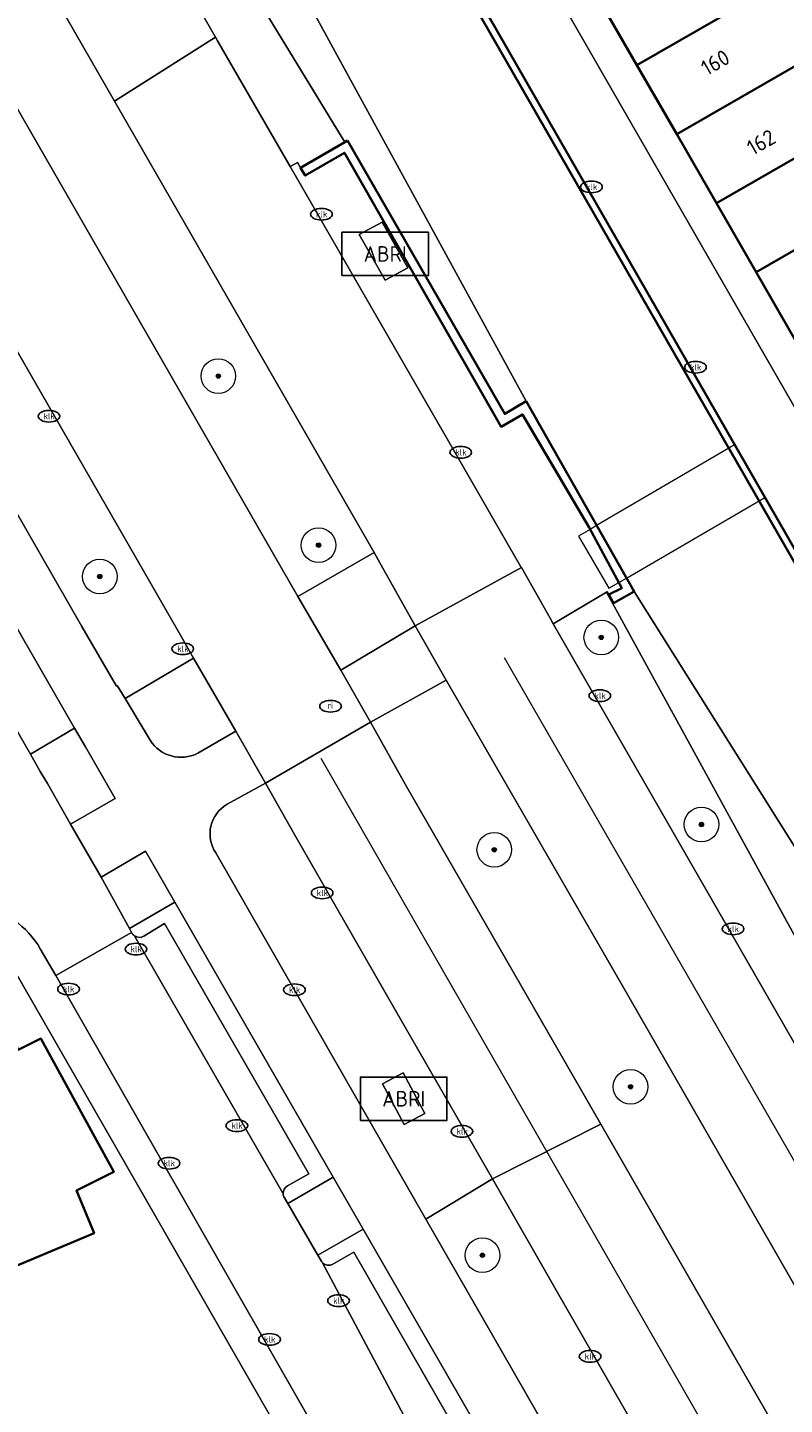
# Model space of a CAD drawing. Header units: metres. Extents: x 103671 to 105190, y 427150 to 429171.
# Tile 52 of 256: x 104238 to 104282, y 427253 to 427333. Entities that reach past the tile are written whole.
import ezdxf
from ezdxf.enums import TextEntityAlignment as Align

# ---------------------------------------------------------------- set-up
doc = ezdxf.new("R2010")
doc.units = ezdxf.units.M
for name, color, linetype, lineweight in [('B-WE-GK-KADEMUUR-GV', 253, 'Continuous', 35), ('B-WE-GR-BOOM-S', 253, 'Continuous', 25), ('B-WE-GR-HAAG-GV', 253, 'Continuous', 13), ('B-WE-IE-MEUBILAIR-S', 253, 'Continuous', 25), ('B-WE-IE-MEUBILAIR_WEGMEUBILAIR-S', 253, 'Continuous', 25), ('B-WE-KW-KUNSTWERK_DEK-GV', 253, 'Continuous', 18), ('B-WE-OG-BEBOUWING-GV', 253, 'Continuous', 35), ('B-WE-OG-BEBOUWING-T18', 7, 'Continuous', 18), ('B-WE-OG-TERREIN_BEGROEID-GV', 253, 'Continuous', 18), ('B-WE-OG-TERREIN_ERF-GV', 253, 'Continuous', 18), ('B-WE-OG-TERREIN_OEVER-GV', 253, 'Continuous', 18), ('B-WE-OG-WATER_SLOOT-GV', 253, 'Continuous', 18), ('B-WE-VH-GESLOTENVERHARDING_ASFALT-GV', 253, 'Continuous', 18), ('B-WE-VH-GESLOTENVERHARDING_BETON-GV', 253, 'Continuous', 18), ('B-WE-VH-ONVERHARD_ZAND-GV', 253, 'Continuous', 18), ('B-WE-VH-OPENVERHARDING-GV', 253, 'Continuous', 18), ('B-WE-VH-OPENVERHARDING_BETONSTRAATSTEEN-GV', 253, 'Continuous', 18), ('B-WE-VH-OPENVERHARDING_STRAATBAKSTEEN-GV', 253, 'Continuous', 18), ('B-WE-VH-OPENVERHARDING_TEGEL-GV', 253, 'Continuous', 18), ('B-WE-VW-MARKERING_PICTOGRAM-G', 253, 'Continuous', 18)]:
    doc.layers.add(name, color=color, linetype=linetype, lineweight=lineweight)
doc.styles.add('NLCS-ISO', font='NLCS-ISO.ttf')
doc.styles.add('NLCS-ISO-M500-T18', font='NLCS-ISO.ttf', dxfattribs={"height": 0.9})

# ---------------------------------------------------------------- blocks, each defined once
blk = doc.blocks.new('SIE-MEUBILAIR_PUT_KOLK-SO')
blk.add_ellipse((0, 0), major_axis=(1.25, 0), ratio=0.54)
at = {"style": 'NLCS-ISO'}
blk.add_text('klk', height=0.75, dxfattribs=at).set_placement((0.03, 0), align=Align.MIDDLE_CENTER)
blk = doc.blocks.new('SIE-MEUBILAIR_PUT_RIOOLPUT-SO')
blk.add_ellipse((0, 0), major_axis=(1.25, 0), ratio=0.54)
at = {"style": 'NLCS-ISO'}
blk.add_text('ri', height=0.75, dxfattribs=at).set_placement((-0.04, 0.07), align=Align.MIDDLE_CENTER)
blk = doc.blocks.new('SIE-WEG_ABRI-SO')
blk.add_lwpolyline([(-5, -2.5), (5, -2.5), (5, 2.5), (-5, 2.5)], close=True)
at = {"style": 'NLCS-ISO'}
blk.add_text('ABRI', height=1.8, dxfattribs=at).set_placement((0, 0), align=Align.MIDDLE_CENTER)
blk = doc.blocks.new('SGR-BOOM_GBKN-SO')
at = {"linetype": 'ByBlock', "lineweight": 18}
h = blk.add_hatch(color=0, dxfattribs=at)
h.dxf.hatch_style = 1
edge = h.paths.add_edge_path()
edge.add_arc((0, 0), 0.25, 0, 360)
at = {"color": 0, "linetype": 'ByBlock', "lineweight": 18}
for radius in [2, 0.25]:
    blk.add_circle((0, 0), radius, dxfattribs=at)
at = {"color": 0, "linetype": 'ByBlock', "lineweight": 18, "style": 'NLCS-ISO'}
blk.add_attdef('SOORT', (2.5, 0), '', height=1.5, dxfattribs=at)

msp = doc.modelspace()

# ---------------------------------------------------------------- linework, layer by layer
at = {"layer": 'B-WE-GK-KADEMUUR-GV', "flags": 128}
for points in [[(104285.488, 427296.363), (104285.763, 427295.883), (104286.216, 427295.091), (104290.77, 427295.816), (104290.709, 427296.213), (104286.416, 427295.539), (104285.827, 427296.556), (104258.083, 427344.864), (104256.135, 427348.256), (104258.848, 427351.59), (104258.545, 427351.849), (104255.647, 427348.281), (104257.087, 427345.777), (104282.62, 427301.37)], [(104256.341, 427326.519), (104256.175, 427326.423), (104253.626, 427324.939), (104253.894, 427324.495), (104256.158, 427325.809), (104265.209, 427309.982), (104266.446, 427310.693), (104270.305, 427304.154), (104272.195, 427300.659), (104271.443, 427300.286), (104271.704, 427299.796), (104272.898, 427300.461), (104266.658, 427311.453), (104265.424, 427310.726)]]:
    msp.add_lwpolyline(points, close=True, dxfattribs=at)
at = {"layer": 'B-WE-GR-HAAG-GV', "flags": 128}
for points in [[(104246.362, 427282.504), (104243.727, 427280.986), (104243.848, 427280.767), (104243.864, 427280.738)], [(104252.684, 427265.438), (104252.878, 427265.104), (104255.513, 427266.622), (104246.362, 427282.504)], [(104244.565, 427280.554), (104245.754, 427281.288), (104254.096, 427266.812), (104252.872, 427266.125)], [(104257.242, 427263.623), (104254.619, 427262.112), (104254.81, 427261.784)], [(104255.49, 427261.602), (104256.699, 427262.293), (104270.555, 427238.131), (104269.38, 427237.424), (104268.422, 427236.936), (104268.277, 427236.755), (104268.338, 427236.441), (104268.551, 427236.06), (104271.984, 427238.038), (104257.242, 427263.623)]]:
    msp.add_lwpolyline(points, dxfattribs=at)
at = {"layer": 'B-WE-GR-HAAG-GV'}
for points in [[(104243.864, 427280.738, 0.12088), (104244.027, 427280.562)], [(104244.027, 427280.562, 0.291409), (104244.565, 427280.554)], [(104252.872, 427266.125, 0.28446), (104252.617, 427265.667)], [(104252.617, 427265.667, 0.124895), (104252.684, 427265.438)], [(104254.81, 427261.784, 0.073507), (104254.9, 427261.671)], [(104254.9, 427261.671, 0.32962), (104255.49, 427261.602)]]:
    msp.add_lwpolyline(points, format="xyb", dxfattribs=at)
at = {"layer": 'B-WE-KW-KUNSTWERK_DEK-GV', "flags": 128}
msp.add_lwpolyline([(104269.683, 427303.658), (104271.439, 427300.646), (104272.02, 427300.983), (104272.457, 427301.237), (104280.133, 427305.696), (104280.454, 427305.883), (104278.709, 427308.93), (104278.383, 427308.739), (104270.734, 427304.272), (104270.36, 427304.053)], close=True, dxfattribs=at)
at = {"layer": 'B-WE-OG-BEBOUWING-GV', "flags": 128}
for points in [[(104279.274, 427339.746), (104270.775, 427334.858), (104273.065, 427330.879), (104281.558, 427335.764)], [(104281.558, 427335.764), (104273.065, 427330.879), (104275.364, 427326.883), (104284.901, 427332.369), (104284.783, 427332.557), (104283.742, 427331.968)], [(104275.364, 427326.883), (104277.658, 427322.896), (104287.187, 427328.377), (104284.901, 427332.369)], [(104287.187, 427328.377), (104277.658, 427322.896), (104279.952, 427318.909), (104289.481, 427324.389)], [(104289.592, 427324.195), (104289.481, 427324.389), (104279.952, 427318.909), (104282.247, 427314.921), (104291.781, 427320.405), (104291.663, 427320.597), (104289.584, 427319.401), (104287.514, 427322.999)], [(104237.295, 427273.971), (104236.899, 427274.93), (104236.611, 427274.811), (104236.254, 427275.637), (104233.378, 427274.441), (104233.724, 427273.61), (104230.99, 427272.474), (104235.788, 427260.932), (104241.689, 427263.384), (104240.667, 427265.848), (104242.833, 427266.939), (104238.612, 427274.626)]]:
    msp.add_lwpolyline(points, close=True, dxfattribs=at)
at = {"layer": 'B-WE-OG-TERREIN_BEGROEID-GV', "flags": 128}
for points in [[(104194.849, 427439.098), (104193.803, 427437.351), (104193.238, 427436.474), (104194.607, 427434.113), (104191.242, 427432.171), (104248.711, 427332.485), (104248.83, 427332.278), (104253.021, 427325.014), (104253.443, 427325.253), (104253.626, 427324.939), (104256.175, 427326.423), (104248.871, 427338.404), (104239.819, 427353.875), (104229.657, 427371.751), (104223.292, 427382.498), (104209.202, 427403.961)], [(104177.368, 427424.635), (104170.659, 427420.896), (104171.511, 427419.451), (104180.659, 427403.511), (104187.609, 427391.456), (104240.978, 427298.436), (104242.976, 427294.997), (104243.027, 427295.027), (104243.476, 427294.279), (104247.441, 427296.612), (104246.676, 427297.939), (104198.07, 427382.417)], [(104225.847, 427312.033), (104227.997, 427308.335), (104228.217, 427307.958), (104232.262, 427301), (104238.005, 427291.06), (104240.564, 427292.565), (104228.358, 427313.747)], [(104275.696, 427292.414), (104274.084, 427295.354), (104271.303, 427300.428), (104268.23, 427298.596), (104270.492, 427294.641), (104308.557, 427228.519), (104312.422, 427221.762)], [(104328.238, 427197.233), (104334.537, 427207.257), (104332.261, 427206.416), (104331.412, 427205.859), (104328.985, 427205.02), (104326.44, 427205.01), (104324.476, 427205.794), (104322.769, 427207.643), (104314.184, 427222.203), (104281.173, 427282.422), (104275.696, 427292.414)]]:
    msp.add_lwpolyline(points, dxfattribs=at)
for points in [[(104187.905, 427424.364), (104185.143, 427429.122), (104180.742, 427426.599), (104183.124, 427422.457), (104187.236, 427415.322), (104199.25, 427394.428), (104252.059, 427302.612), (104253.469, 427300.178), (104257.87, 427302.721), (104242.871, 427328.799)], [(104272.149, 427277.82), (104262.029, 427295.334), (104257.669, 427292.917), (104259.751, 427289.197), (104270.975, 427269.686), (104315.782, 427191.795), (104316.654, 427190.28), (104320.996, 427192.804), (104304.469, 427221.589)], [(104264.707, 427266.529), (104260.865, 427264.197), (104264.638, 427257.626), (104301.425, 427193.552), (104305.002, 427187.399), (104305.045, 427187.411), (104306.729, 427184.522), (104310.574, 427186.688), (104308.52, 427190.278), (104268.482, 427259.959)]]:
    msp.add_lwpolyline(points, close=True, dxfattribs=at)
at = {"layer": 'B-WE-OG-TERREIN_ERF-GV', "flags": 128}
for points in [[(104262.445, 427345.406), (104286.853, 427302.975), (104287.997, 427300.998), (104305.78, 427311.199), (104304.452, 427313.489), (104302.66, 427312.454), (104301.128, 427315.17), (104299.596, 427317.885), (104301.461, 427318.935), (104299.971, 427321.529), (104298.116, 427320.462), (104296.568, 427323.153), (104295.019, 427325.845), (104296.874, 427326.912), (104295.378, 427329.512), (104294.778, 427329.166), (104293.228, 427331.849), (104291.678, 427334.533)], [(104282.247, 427314.921), (104279.952, 427318.909), (104277.658, 427322.896), (104275.364, 427326.883), (104273.065, 427330.879), (104270.775, 427334.858)], [(104247.345, 427247.601), (104253.005, 427250.853), (104236.424, 427279.699)]]:
    msp.add_lwpolyline(points, dxfattribs=at)
msp.add_lwpolyline([(104237.295, 427273.971), (104238.612, 427274.626), (104242.833, 427266.939), (104240.667, 427265.848), (104241.689, 427263.384), (104235.788, 427260.932), (104230.99, 427272.474), (104233.724, 427273.61), (104233.378, 427274.441), (104236.254, 427275.637), (104236.611, 427274.811), (104236.899, 427274.93)], close=True, dxfattribs=at)
at = {"layer": 'B-WE-OG-TERREIN_OEVER-GV', "flags": 128}
for points in [[(104194.26, 427429.73), (104203.942, 427413.033), (104209.202, 427403.961), (104223.292, 427382.498), (104229.657, 427371.751), (104239.819, 427353.875), (104248.871, 427338.404), (104256.175, 427326.423), (104256.341, 427326.519), (104265.424, 427310.726), (104266.658, 427311.453), (104251.305, 427339.551)], [(104272.898, 427300.461), (104271.704, 427299.796), (104271.443, 427300.286), (104271.353, 427300.458), (104271.303, 427300.428), (104274.084, 427295.354), (104275.696, 427292.414), (104281.173, 427282.422), (104314.184, 427222.203), (104322.769, 427207.643), (104324.476, 427205.794), (104326.44, 427205.01), (104328.985, 427205.02), (104331.412, 427205.859), (104332.261, 427206.416), (104333.391, 427207.158), (104334.73, 427208.907), (104335.94, 427210.608)], [(104336.307, 427215.304), (104328.17, 427229.79), (104327.733, 427231.137), (104323.787, 427229.71), (104324.567, 427228.404), (104332.653, 427214.184), (104333.153, 427212.842), (104333.345, 427211.264), (104331.652, 427208.572), (104331.77, 427208.216), (104330.311, 427207.389), (104329.619, 427208.772), (104328.141, 427207.918), (104326.86, 427207.996), (104325.922, 427208.418), (104316.967, 427223.647), (104299.083, 427256.493), (104284.992, 427281.259), (104272.898, 427300.461)]]:
    msp.add_lwpolyline(points, dxfattribs=at)
at = {"layer": 'B-WE-OG-WATER_SLOOT-GV', "flags": 128}
msp.add_lwpolyline([(104251.305, 427339.551), (104266.658, 427311.453), (104272.898, 427300.461), (104284.992, 427281.259), (104299.083, 427256.493), (104316.967, 427223.647), (104325.922, 427208.418), (104326.86, 427207.996), (104328.141, 427207.918), (104329.619, 427208.772), (104330.311, 427207.389), (104331.77, 427208.216), (104331.652, 427208.572), (104333.345, 427211.264), (104333.153, 427212.842), (104332.653, 427214.184), (104324.567, 427228.404), (104323.787, 427229.71), (104291.7, 427285.527), (104286.216, 427295.091), (104285.763, 427295.883), (104285.488, 427296.363), (104282.62, 427301.37), (104257.087, 427345.777)], dxfattribs=at)
at = {"layer": 'B-WE-VH-GESLOTENVERHARDING_ASFALT-GV', "flags": 128}
for points in [[(104191.242, 427432.171), (104188.685, 427436.775), (104182.633, 427433.446), (104185.143, 427429.122), (104187.905, 427424.364), (104242.871, 427328.799), (104248.711, 427332.485)], [(104253.021, 427325.014), (104248.83, 427332.278), (104248.711, 427332.485), (104242.871, 427328.799), (104257.87, 427302.721), (104258.117, 427302.291), (104260.247, 427298.472), (104266.385, 427301.85), (104266.379, 427301.861), (104266.361, 427301.892), (104262.465, 427308.647)], [(104260.247, 427298.472), (104255.94, 427295.915), (104257.669, 427292.917), (104262.029, 427295.334)], [(104259.751, 427289.197), (104257.669, 427292.917), (104251.588, 427289.387), (104253.275, 427286.425), (104259.094, 427276.297), (104264.707, 427266.529), (104270.975, 427269.686)], [(104270.975, 427269.686), (104264.707, 427266.529), (104268.482, 427259.959), (104308.52, 427190.278), (104310.574, 427186.688), (104312.963, 427182.511), (104319.098, 427186.034), (104316.654, 427190.28), (104315.782, 427191.795)]]:
    msp.add_lwpolyline(points, close=True, dxfattribs=at)
for points in [[(104179.49, 427420.425), (104190.341, 427395.862), (104190.827, 427394.953), (104198.07, 427382.417), (104246.676, 427297.939), (104247.441, 427296.612), (104249.872, 427292.397), (104251.588, 427289.387), (104257.669, 427292.917), (104255.94, 427295.915), (104253.469, 427300.178), (104252.059, 427302.612), (104199.25, 427394.428)], [(104244.925, 427291.865), (104243.476, 427294.279), (104243.027, 427295.027), (104242.976, 427294.997), (104240.978, 427298.436), (104187.609, 427391.456)], [(104228.358, 427313.747), (104240.564, 427292.565), (104241.183, 427291.491), (104242.905, 427288.503), (104240.331, 427287.02), (104242.089, 427283.959), (104244.663, 427285.451), (104246.362, 427282.504), (104255.513, 427266.622), (104257.242, 427263.623), (104271.984, 427238.038), (104276.168, 427230.778), (104302.043, 427185.875), (104304.57, 427181.522), (104305.368, 427180.148)], [(104270.492, 427294.641), (104268.23, 427298.596), (104268.043, 427298.924), (104266.385, 427301.85), (104260.247, 427298.472), (104262.029, 427295.334), (104272.149, 427277.82), (104304.469, 427221.589), (104320.996, 427192.804), (104323.469, 427188.498), (104326.851, 427190.463), (104325.17, 427193.394)], [(104312.422, 427221.762), (104308.557, 427228.519), (104270.492, 427294.641)], [(104249.37, 427288.168), (104251.588, 427289.387), (104249.872, 427292.397), (104247.676, 427291.114)], [(104308.229, 427181.947), (104306.729, 427184.522), (104305.045, 427187.411), (104305.002, 427187.399), (104301.425, 427193.552), (104264.638, 427257.626), (104260.865, 427264.197), (104255.217, 427274.035), (104248.715, 427285.36)]]:
    msp.add_lwpolyline(points, dxfattribs=at)
at = {"layer": 'B-WE-VH-GESLOTENVERHARDING_ASFALT-GV'}
for points in [[(104247.676, 427291.114, -0.38648), (104244.925, 427291.865)], [(104248.715, 427285.36, -0.42837), (104249.37, 427288.168)]]:
    msp.add_lwpolyline(points, format="xyb", dxfattribs=at)
at = {"layer": 'B-WE-VH-GESLOTENVERHARDING_BETON-GV', "flags": 128}
for points in [[(104258.33, 427321.798), (104257.002, 427321.09), (104258.509, 427318.441), (104259.819, 427319.165)], [(104259.552, 427272.654), (104258.364, 427272.025), (104259.612, 427269.668), (104260.8, 427270.296)]]:
    msp.add_lwpolyline(points, close=True, dxfattribs=at)
at = {"layer": 'B-WE-VH-ONVERHARD_ZAND-GV', "flags": 128}
for points in [[(104246.362, 427282.504), (104243.727, 427280.986), (104243.848, 427280.767), (104243.864, 427280.738)], [(104252.684, 427265.438), (104252.878, 427265.104), (104255.513, 427266.622), (104246.362, 427282.504)], [(104244.565, 427280.554), (104245.754, 427281.288), (104254.096, 427266.812), (104252.872, 427266.125)], [(104257.242, 427263.623), (104254.619, 427262.112), (104254.81, 427261.784)], [(104255.49, 427261.602), (104256.699, 427262.293), (104270.555, 427238.131), (104269.38, 427237.424), (104268.422, 427236.936), (104268.277, 427236.755), (104268.338, 427236.441), (104268.551, 427236.06), (104271.984, 427238.038), (104257.242, 427263.623)]]:
    msp.add_lwpolyline(points, dxfattribs=at)
at = {"layer": 'B-WE-VH-ONVERHARD_ZAND-GV'}
for points in [[(104243.864, 427280.738, 0.12088), (104244.027, 427280.562)], [(104244.027, 427280.562, 0.291409), (104244.565, 427280.554)], [(104252.872, 427266.125, 0.28446), (104252.617, 427265.667)], [(104252.617, 427265.667, 0.124895), (104252.684, 427265.438)], [(104254.81, 427261.784, 0.073507), (104254.9, 427261.671)], [(104254.9, 427261.671, 0.32962), (104255.49, 427261.602)]]:
    msp.add_lwpolyline(points, format="xyb", dxfattribs=at)
at = {"layer": 'B-WE-VH-OPENVERHARDING-GV', "flags": 128}
for points in [[(104271.439, 427300.646), (104272.02, 427300.983), (104272.457, 427301.237), (104280.133, 427305.696), (104280.454, 427305.883), (104278.709, 427308.93), (104278.383, 427308.739), (104270.734, 427304.272), (104270.36, 427304.053), (104269.683, 427303.658)], [(104255.513, 427266.622), (104252.878, 427265.104), (104254.619, 427262.112), (104257.242, 427263.623)]]:
    msp.add_lwpolyline(points, close=True, dxfattribs=at)
at = {"layer": 'B-WE-VH-OPENVERHARDING_BETONSTRAATSTEEN-GV', "flags": 128}
for points in [[(104238.574, 427279.819), (104239.478, 427278.278), (104243.848, 427280.767), (104243.727, 427280.986), (104242.089, 427283.959), (104240.331, 427287.02), (104238.987, 427289.36), (104238.577, 427290.07), (104238.005, 427291.06), (104232.262, 427301), (104228.217, 427307.958), (104227.997, 427308.335), (104223.654, 427305.762), (104223.823, 427305.469), (104224.222, 427304.776)], [(104247.441, 427296.612), (104243.476, 427294.279), (104244.925, 427291.865)], [(104247.676, 427291.114), (104249.872, 427292.397), (104247.441, 427296.612)], [(104245.754, 427281.288), (104244.565, 427280.554)], [(104252.872, 427266.125), (104254.096, 427266.812), (104245.754, 427281.288)], [(104244.027, 427280.562), (104244.045, 427280.531), (104252.603, 427265.691), (104252.617, 427265.667)], [(104236.424, 427279.699), (104253.005, 427250.853), (104253.767, 427249.524), (104287.272, 427191.187), (104288.984, 427188.3), (104289.239, 427187.801), (104290.055, 427185.843), (104296.469, 427170.387), (104297.839, 427167.063), (104301.519, 427166.254)], [(104239.478, 427278.278), (104238.574, 427279.819)], [(104301.108, 427171.007), (104291.353, 427188.632), (104271.559, 427222.265), (104257.44, 427246.877), (104239.478, 427278.278)], [(104254.9, 427261.671), (104254.914, 427261.644), (104268.338, 427236.441), (104268.277, 427236.755), (104268.422, 427236.936), (104269.38, 427237.424), (104270.555, 427238.131), (104256.699, 427262.293)], [(104256.699, 427262.293), (104255.49, 427261.602)]]:
    msp.add_lwpolyline(points, dxfattribs=at)
at = {"layer": 'B-WE-VH-OPENVERHARDING_BETONSTRAATSTEEN-GV'}
for points in [[(104244.925, 427291.865, 0.38648), (104247.676, 427291.114)], [(104238.574, 427279.819, 0.230189), (104234.999, 427282.265)], [(104234.999, 427282.265, -0.230189), (104238.574, 427279.819)], [(104244.565, 427280.554, -0.291409), (104244.027, 427280.562)], [(104252.617, 427265.667, -0.28446), (104252.872, 427266.125)], [(104255.49, 427261.602, -0.32962), (104254.9, 427261.671)]]:
    msp.add_lwpolyline(points, format="xyb", dxfattribs=at)
at = {"layer": 'B-WE-VH-OPENVERHARDING_STRAATBAKSTEEN-GV', "flags": 128}
for points in [[(104243.864, 427280.738), (104243.848, 427280.767), (104239.478, 427278.278), (104257.44, 427246.877), (104271.559, 427222.265), (104291.353, 427188.632), (104301.108, 427171.007)], [(104252.617, 427265.667), (104252.603, 427265.691), (104244.045, 427280.531), (104244.027, 427280.562)], [(104254.81, 427261.784), (104254.619, 427262.112), (104252.878, 427265.104), (104252.684, 427265.438)], [(104274.635, 427225.501), (104272.99, 427228.251), (104272.724, 427228.589), (104272.637, 427228.744), (104268.551, 427236.06), (104268.338, 427236.441), (104254.914, 427261.644), (104254.9, 427261.671)]]:
    msp.add_lwpolyline(points, dxfattribs=at)
at = {"layer": 'B-WE-VH-OPENVERHARDING_STRAATBAKSTEEN-GV'}
for points in [[(104244.027, 427280.562, -0.12088), (104243.864, 427280.738)], [(104252.684, 427265.438, -0.124895), (104252.617, 427265.667)], [(104254.9, 427261.671, -0.073507), (104254.81, 427261.784)]]:
    msp.add_lwpolyline(points, format="xyb", dxfattribs=at)
at = {"layer": 'B-WE-VH-OPENVERHARDING_TEGEL-GV', "flags": 128}
for points in [[(104262.445, 427345.406), (104261.595, 427346.883), (104258.083, 427344.864), (104285.827, 427296.556), (104286.416, 427295.539), (104290.709, 427296.213), (104289.212, 427298.896), (104287.997, 427300.998), (104286.853, 427302.975)], [(104253.626, 427324.939), (104253.443, 427325.253), (104253.021, 427325.014), (104262.465, 427308.647), (104266.361, 427301.892), (104266.379, 427301.861), (104266.385, 427301.85), (104268.043, 427298.924), (104268.23, 427298.596), (104271.303, 427300.428), (104271.353, 427300.458), (104271.443, 427300.286), (104272.195, 427300.659), (104270.305, 427304.154), (104266.446, 427310.693), (104265.209, 427309.982), (104256.158, 427325.809), (104253.894, 427324.495)], [(104258.33, 427321.798), (104259.819, 427319.165), (104258.509, 427318.441), (104257.002, 427321.09)], [(104258.117, 427302.291), (104257.87, 427302.721), (104253.469, 427300.178), (104255.94, 427295.915), (104260.247, 427298.472)], [(104240.564, 427292.565), (104238.005, 427291.06), (104238.577, 427290.07), (104238.987, 427289.36), (104240.331, 427287.02), (104242.905, 427288.503), (104241.183, 427291.491)], [(104244.663, 427285.451), (104242.089, 427283.959), (104243.727, 427280.986), (104246.362, 427282.504)], [(104259.552, 427272.654), (104260.8, 427270.296), (104259.612, 427269.668), (104258.364, 427272.025)]]:
    msp.add_lwpolyline(points, close=True, dxfattribs=at)
for points in [[(104253.275, 427286.425), (104251.588, 427289.387), (104249.37, 427288.168)], [(104248.715, 427285.36), (104255.217, 427274.035), (104260.865, 427264.197), (104264.707, 427266.529), (104259.094, 427276.297), (104253.275, 427286.425)]]:
    msp.add_lwpolyline(points, dxfattribs=at)
at = {"layer": 'B-WE-VH-OPENVERHARDING_TEGEL-GV'}
msp.add_lwpolyline([(104249.37, 427288.168, 0.42837), (104248.715, 427285.36)], format="xyb", dxfattribs=at)
at = {"layer": 'B-WE-VW-MARKERING_PICTOGRAM-G', "flags": 128}
for points in [[(104265.388, 427296.647), (104324.197, 427194.619)], [(104313.155, 427189.238), (104254.816, 427290.821)]]:
    msp.add_lwpolyline(points, dxfattribs=at)

# ---------------------------------------------------------------- block references
at = {"layer": 'B-WE-GR-BOOM-S', "xscale": 0.5, "yscale": 0.5, "zscale": 0.5}
for p in [(104248.869, 427312.909), (104254.663, 427303.138), (104242.017, 427301.327), (104271.004, 427297.81), (104276.795, 427287.001), (104264.82, 427285.542), (104272.698, 427271.845), (104264.134, 427262.115)]:
    msp.add_blockref('SGR-BOOM_GBKN-SO', p, dxfattribs=at)
at = {"layer": 'B-WE-IE-MEUBILAIR-S', "xscale": 0.5, "yscale": 0.5, "zscale": 0.5}
for name, p in [('SIE-MEUBILAIR_PUT_KOLK-SO', (104270.436, 427323.837)), ('SIE-MEUBILAIR_PUT_KOLK-SO', (104254.83, 427322.26)), ('SIE-MEUBILAIR_PUT_KOLK-SO', (104276.45, 427313.419)), ('SIE-MEUBILAIR_PUT_KOLK-SO', (104239.08, 427310.59)), ('SIE-MEUBILAIR_PUT_KOLK-SO', (104262.88, 427308.5)), ('SIE-MEUBILAIR_PUT_KOLK-SO', (104246.81, 427297.15)), ('SIE-MEUBILAIR_PUT_KOLK-SO', (104270.92, 427294.44)), ('SIE-MEUBILAIR_PUT_RIOOLPUT-SO', (104255.352, 427293.833)), ('SIE-MEUBILAIR_PUT_KOLK-SO', (104254.87, 427283.05)), ('SIE-MEUBILAIR_PUT_KOLK-SO', (104278.62, 427280.97)), ('SIE-MEUBILAIR_PUT_KOLK-SO', (104244.11, 427279.8)), ('SIE-MEUBILAIR_PUT_KOLK-SO', (104240.21, 427277.49)), ('SIE-MEUBILAIR_PUT_KOLK-SO', (104253.27, 427277.45)), ('SIE-MEUBILAIR_PUT_KOLK-SO', (104249.94, 427269.6)), ('SIE-MEUBILAIR_PUT_KOLK-SO', (104262.95, 427269.27)), ('SIE-MEUBILAIR_PUT_KOLK-SO', (104246.02, 427267.43)), ('SIE-MEUBILAIR_PUT_KOLK-SO', (104255.82, 427259.49)), ('SIE-MEUBILAIR_PUT_KOLK-SO', (104251.83, 427257.25)), ('SIE-MEUBILAIR_PUT_KOLK-SO', (104270.36, 427256.27))]:
    msp.add_blockref(name, p, dxfattribs=at)
at = {"layer": 'B-WE-IE-MEUBILAIR_WEGMEUBILAIR-S', "xscale": 0.5, "yscale": 0.5, "zscale": 0.5}
for p in [(104258.514, 427319.965), (104259.586, 427271.156)]:
    msp.add_blockref('SIE-WEG_ABRI-SO', p, dxfattribs=at)

# ---------------------------------------------------------------- texts
at = {"layer": 'B-WE-OG-BEBOUWING-T18', "style": 'NLCS-ISO-M500-T18'}
for s, p in [('160', (104277.595, 427331.026)), ('162', (104280.246, 427326.419))]:
    msp.add_text(s, height=0.9, rotation=29.9, dxfattribs=at).set_placement(p, align=Align.MIDDLE)

doc.saveas('drawing.dxf')
